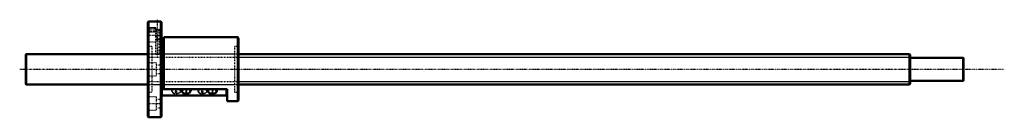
# Model space of a CAD drawing. Header units: millimetres. Extents: x -168 to 1124, y -63 to 65.
import ezdxf

# ---------------------------------------------------------------- set-up
doc = ezdxf.new("R2010")
doc.units = ezdxf.units.MM
doc.linetypes.add('Center', pattern=[1.5, 0.45, -0.5, 0.05, -0.5])
doc.linetypes.add('Dashed', pattern=[2, 1, -1])
for name, color, linetype, lineweight in [('2d ConnectionPoints', 7, 'Continuous', 50), ('AM_0', 7, 'Continuous', 50), ('AM_4', 3, 'Continuous', 25), ('AM_5', 3, 'Continuous', 25), ('AM_7', 7, 'Center', 25), ('AM_9', 6, 'Dashed', 25)]:
    doc.layers.add(name, color=color, linetype=linetype, lineweight=lineweight)

# ---------------------------------------------------------------- blocks, each defined once
blk = doc.blocks.new('1_BNF_4012_5RR_nut_0_in_BNF4012_5RRG1_1230LC5A_00__4')
at = {"layer": 'AM_0'}
for p, q in [((1, 63), (0, 62)), ((0, 62), (0, -62)), ((1, 63), (1, -63)), ((10.3, 63), (1, 63)), ((17, 63), (14.8, 63)), ((17, 63), (17, -63)), ((18, 62), (17, 63)), ((18, 62), (18, -62)), ((21, 40.4), (18, 40.4)), ((118, 42), (21, 42)), ((21, 42), (21, -26)), ((118, 42), (118, -42)), ((119, 41), (118, 42)), ((119, 41), (119, -41)), ((104, -26), (18, -26)), ((18.5, -34.4), (18.5, -26)), ((103.5, -34.4), (18.5, -34.4)), ((50.9, -26), (48, -26)), ((48, -31.6), (52.5, -31.6)), ((85.3, -26), (82.4, -26)), ((82.4, -31.6), (86.9, -31.6)), ((103.5, -34.4), (103.5, -26)), ((104, -42), (104, -26)), ((104, -42), (118, -42)), ((118, -42), (119, -41)), ((0, -62), (1, -63)), ((1, -63), (17, -63)), ((17, -63), (18, -62))]:
    blk.add_line(p, q, dxfattribs=at)
for points in [[(14.8, 63), (14.8, 63), (14.5, 63), (14, 63), (13.3, 63), (12.6, 63), (11.8, 63), (11.2, 63), (10.7, 63), (10.4, 63), (10.3, 63)], [(48, -26), (47.7, -26.1), (47.5, -26.1), (47.2, -26.1), (46.9, -26.2), (46.7, -26.3), (46.5, -26.4), (46.2, -26.5), (46, -26.7), (45.8, -26.9), (45.6, -27), (45.5, -27.2), (45.3, -27.4), (45.2, -27.7), (45.1, -27.9), (45, -28.1), (45, -28.4), (44.9, -28.6), (44.9, -28.8)], [(44.9, -28.8), (44.9, -29.1), (45, -29.3), (45, -29.6), (45.1, -29.8), (45.2, -30), (45.3, -30.2), (45.5, -30.4), (45.6, -30.6), (45.8, -30.8), (46, -31), (46.2, -31.1), (46.5, -31.3), (46.7, -31.4), (46.9, -31.5), (47.2, -31.5), (47.5, -31.6), (47.7, -31.6), (48, -31.6)], [(50.9, -26), (50.9, -26.2), (50.9, -26.5), (50.9, -26.7), (50.8, -26.9), (50.8, -26.9), (50.8, -26.9)], [(50.8, -26.9), (50.8, -26.9), (50.9, -26.8), (51, -26.7), (51.2, -26.5), (51.4, -26.3), (51.8, -26.2), (52.2, -26.1)], [(52.5, -31.6), (53.1, -31.6), (53.6, -31.5), (54.1, -31.3), (54.5, -31), (54.9, -30.7), (55.2, -30.3), (55.6, -29.9), (55.8, -29.4), (56.1, -28.8), (56.3, -28.2), (56.4, -27.5), (56.5, -26.8), (56.5, -26.1), (56.5, -26)], [(82.4, -26), (82.1, -26.1), (81.9, -26.1), (81.6, -26.1), (81.3, -26.2), (81.1, -26.3), (80.9, -26.4), (80.6, -26.5), (80.4, -26.7), (80.2, -26.9), (80, -27), (79.9, -27.2), (79.7, -27.4), (79.6, -27.7), (79.5, -27.9), (79.4, -28.1), (79.4, -28.4), (79.3, -28.6), (79.3, -28.8)], [(79.3, -28.8), (79.3, -29.1), (79.4, -29.3), (79.4, -29.6), (79.5, -29.8), (79.6, -30), (79.7, -30.2), (79.9, -30.4), (80, -30.6), (80.2, -30.8), (80.4, -31), (80.6, -31.1), (80.9, -31.3), (81.1, -31.4), (81.3, -31.5), (81.6, -31.5), (81.9, -31.6), (82.1, -31.6), (82.4, -31.6)], [(85.3, -26), (85.3, -26.2), (85.3, -26.5), (85.3, -26.7), (85.2, -26.9), (85.2, -26.9), (85.2, -26.9)], [(85.2, -26.9), (85.2, -26.9), (85.3, -26.8), (85.4, -26.7), (85.6, -26.5), (85.8, -26.3), (86.2, -26.2), (86.6, -26.1)], [(86.9, -31.6), (87.5, -31.6), (88, -31.5), (88.5, -31.3), (88.9, -31), (89.3, -30.7), (89.6, -30.3), (90, -29.9), (90.2, -29.4), (90.5, -28.8), (90.7, -28.2), (90.8, -27.5), (90.9, -26.8), (90.9, -26.1), (90.9, -26)]]:
    blk.add_lwpolyline(points, dxfattribs=at)
at = {"layer": 'AM_4'}
for p, q in [((19.3, -34.4), (19.3, -26)), ((102.7, -34.4), (102.7, -26))]:
    blk.add_line(p, q, dxfattribs=at)
for centre in [(52.5, -28.8), (86.9, -28.8)]:
    blk.add_ellipse(centre, major_axis=(0, 2.8), ratio=0.906308, start_param=0.70189, end_param=3.144071, dxfattribs=at)
at = {"layer": 'AM_5', "linetype": 'Dashed'}
for p, q in [((0, 55), (9, 55)), ((9, 49), (9, 55)), ((10, 54.5), (9, 55)), ((0, 49), (9, 49)), ((10, 49.5), (9, 49))]:
    blk.add_line(p, q, dxfattribs=at)
at = {"layer": 'AM_7'}
for p, q in [((12.6, 17.3), (12.6, 65.2)), ((-0.7, 52), (15.1, 52)), ((-0.9, 45), (18.9, 45)), ((-0.9, -45), (18.9, -45))]:
    blk.add_line(p, q, dxfattribs=at)
at = {"layer": 'AM_9'}
for p, q in [((0.5, 54.5), (0, 55)), ((11, 53.8), (0, 53.8)), ((10, 54.5), (0.5, 54.5)), ((0.5, 54.5), (0.5, 49.5)), ((10.4, 54.3), (10, 54.5)), ((10, 54.5), (10, 49.5)), ((10.3, 63), (10.3, 62.8)), ((10.3, 62.8), (14.8, 62.8)), ((10.3, 54.2), (10.3, 52.8)), ((10.3, 52.8), (14.8, 52.8)), ((10.3, 54.3), (10.5, 54.1)), ((11, 53.8), (11, 36.3)), ((14.6, 63), (14.8, 63)), ((14.8, 62.8), (14.8, 63)), ((14.8, 20), (14.8, 52.8)), ((0, 49), (0.5, 49.5)), ((0.5, 49.5), (10, 49.5)), ((10, 49.5), (10.4, 49.7)), ((10.3, 49.8), (10.3, 20)), ((18, 50.5), (11, 50.5)), ((11, 39.5), (18, 39.5)), ((0, 36.3), (11, 36.3)), ((5.4, 30), (0, 30)), ((5.4, 30), (5.4, -30)), ((113.6, 30), (113.6, -30)), ((119, 30), (113.6, 30)), ((10.3, 20), (5.4, 20)), ((113.6, 20), (14.8, 20)), ((11, 8.7), (0, 8.7)), ((11, 8.7), (11, -8.7)), ((18, 5.5), (11, 5.5)), ((0, -8.7), (11, -8.7)), ((11, -5.5), (18, -5.5)), ((5.4, -20), (113.6, -20)), ((0, -30), (5.4, -30)), ((11, -36.3), (0, -36.3)), ((11, -36.3), (11, -53.8)), ((39.6, -26), (35.1, -26)), ((35.1, -31.6), (39.6, -31.6)), ((35.6, -26.1), (35.7, -26.1)), ((52.5, -26), (50.9, -26)), ((52.3, -26.1), (52.5, -26)), ((74, -26), (69.5, -26)), ((69.5, -31.6), (74, -31.6)), ((70, -26.1), (70.1, -26.1)), ((86.9, -26), (85.3, -26)), ((86.7, -26.1), (86.9, -26)), ((113.6, -30), (119, -30)), ((18, -39.5), (11, -39.5)), ((11, -50.5), (18, -50.5)), ((0, -53.8), (11, -53.8))]:
    blk.add_line(p, q, dxfattribs=at)
for points in [[(11.1, 52.8), (10.9, 53.3), (10.6, 53.9), (10.4, 54.2), (10.4, 54.3), (10.3, 54.3)], [(10.3, 49.7), (10.4, 49.7), (10.4, 49.8), (10.6, 50.1), (10.8, 50.6), (11.1, 51.2), (11.2, 51.9), (11.2, 52.6), (11.1, 52.8)], [(10.3, 20), (10.5, 20), (10.8, 20), (11.4, 19.9), (12.1, 19.9), (12.9, 19.9), (13.6, 19.9), (14.2, 19.9), (14.6, 20), (14.8, 20), (14.8, 20)], [(31.1, -26), (31.1, -26.4), (31.1, -27.1), (31.2, -27.8), (31.4, -28.5), (31.6, -29.1), (31.9, -29.7), (32.3, -30.2), (32.6, -30.6), (33, -31), (33.5, -31.2), (33.9, -31.4), (34.4, -31.6), (35, -31.6), (35.1, -31.6)], [(35.1, -26), (35.5, -26.1), (35.6, -26.1)], [(36.4, -26.5), (36.5, -26.6), (36.7, -26.7), (36.8, -26.9), (36.8, -26.9), (36.8, -26.9)], [(36.5, -28.8), (36.5, -28.6), (36.6, -28.4), (36.6, -28.1), (36.7, -27.9), (36.8, -27.7), (36.9, -27.4), (37.1, -27.2), (37.2, -27), (37.4, -26.9), (37.6, -26.7), (37.8, -26.5), (38.1, -26.4), (38.3, -26.3), (38.5, -26.2), (38.8, -26.1), (39.1, -26.1), (39.3, -26.1), (39.6, -26)], [(39.6, -31.6), (39.3, -31.6), (39.1, -31.6), (38.8, -31.5), (38.5, -31.5), (38.3, -31.4), (38.1, -31.3), (37.8, -31.1), (37.6, -31), (37.4, -30.8), (37.2, -30.6), (37.1, -30.4), (36.9, -30.2), (36.8, -30), (36.7, -29.8), (36.6, -29.6), (36.6, -29.3), (36.5, -29.1), (36.5, -28.8)], [(36.8, -26.9), (36.8, -26.9), (36.8, -26.8), (36.7, -26.7), (36.7, -26.5), (36.7, -26.2), (36.7, -26)], [(39.6, -26), (39.9, -26.1), (40.1, -26.1), (40.4, -26.1), (40.7, -26.2), (40.9, -26.3), (41.1, -26.4), (41.4, -26.5), (41.6, -26.7), (41.8, -26.9), (42, -27), (42.1, -27.2), (42.3, -27.4), (42.4, -27.7), (42.5, -27.9), (42.6, -28.1), (42.6, -28.4), (42.7, -28.6), (42.7, -28.8), (42.7, -29.1), (42.6, -29.3), (42.6, -29.6), (42.5, -29.8), (42.4, -30), (42.3, -30.2), (42.1, -30.4), (42, -30.6), (41.8, -30.8), (41.6, -31), (41.4, -31.1), (41.1, -31.3), (40.9, -31.4), (40.7, -31.5), (40.4, -31.5), (40.1, -31.6), (39.9, -31.6), (39.6, -31.6)], [(48, -31.6), (48.3, -31.6), (48.5, -31.6), (48.8, -31.5), (49.1, -31.5), (49.3, -31.4), (49.5, -31.3), (49.8, -31.1), (50, -31), (50.2, -30.8), (50.4, -30.6), (50.5, -30.4), (50.7, -30.2), (50.8, -30), (50.9, -29.8), (51, -29.6), (51, -29.3), (51.1, -29.1), (51.1, -28.8), (51.1, -28.6), (51, -28.4), (51, -28.1), (50.9, -27.9), (50.8, -27.7), (50.7, -27.4), (50.5, -27.2), (50.4, -27), (50.2, -26.9), (50, -26.7), (49.8, -26.5), (49.5, -26.4), (49.3, -26.3), (49.1, -26.2), (48.8, -26.1), (48.5, -26.1), (48.3, -26.1), (48, -26)], [(52.2, -26.1), (52.2, -26.1), (52.3, -26.1)], [(65.5, -26), (65.5, -26.4), (65.5, -27.1), (65.6, -27.8), (65.8, -28.5), (66, -29.1), (66.3, -29.7), (66.7, -30.2), (67, -30.6), (67.4, -31), (67.9, -31.2), (68.3, -31.4), (68.8, -31.6), (69.4, -31.6), (69.5, -31.6)], [(69.5, -26), (69.9, -26.1), (70, -26.1)], [(70.8, -26.5), (70.9, -26.6), (71.1, -26.7), (71.2, -26.9), (71.2, -26.9), (71.2, -26.9)], [(70.9, -28.8), (70.9, -28.6), (71, -28.4), (71, -28.1), (71.1, -27.9), (71.2, -27.7), (71.3, -27.4), (71.5, -27.2), (71.6, -27), (71.8, -26.9), (72, -26.7), (72.2, -26.5), (72.5, -26.4), (72.7, -26.3), (72.9, -26.2), (73.2, -26.1), (73.5, -26.1), (73.7, -26.1), (74, -26)], [(74, -31.6), (73.7, -31.6), (73.5, -31.6), (73.2, -31.5), (72.9, -31.5), (72.7, -31.4), (72.5, -31.3), (72.2, -31.1), (72, -31), (71.8, -30.8), (71.6, -30.6), (71.5, -30.4), (71.3, -30.2), (71.2, -30), (71.1, -29.8), (71, -29.6), (71, -29.3), (70.9, -29.1), (70.9, -28.8)], [(71.2, -26.9), (71.2, -26.9), (71.2, -26.8), (71.1, -26.7), (71.1, -26.5), (71.1, -26.2), (71.1, -26)], [(74, -26), (74.3, -26.1), (74.5, -26.1), (74.8, -26.1), (75.1, -26.2), (75.3, -26.3), (75.5, -26.4), (75.8, -26.5), (76, -26.7), (76.2, -26.9), (76.4, -27), (76.5, -27.2), (76.7, -27.4), (76.8, -27.7), (76.9, -27.9), (77, -28.1), (77, -28.4), (77.1, -28.6), (77.1, -28.8), (77.1, -29.1), (77, -29.3), (77, -29.6), (76.9, -29.8), (76.8, -30), (76.7, -30.2), (76.5, -30.4), (76.4, -30.6), (76.2, -30.8), (76, -31), (75.8, -31.1), (75.5, -31.3), (75.3, -31.4), (75.1, -31.5), (74.8, -31.5), (74.5, -31.6), (74.3, -31.6), (74, -31.6)], [(82.4, -31.6), (82.7, -31.6), (82.9, -31.6), (83.2, -31.5), (83.5, -31.5), (83.7, -31.4), (83.9, -31.3), (84.2, -31.1), (84.4, -31), (84.6, -30.8), (84.8, -30.6), (84.9, -30.4), (85.1, -30.2), (85.2, -30), (85.3, -29.8), (85.4, -29.6), (85.4, -29.3), (85.5, -29.1), (85.5, -28.8), (85.5, -28.6), (85.4, -28.4), (85.4, -28.1), (85.3, -27.9), (85.2, -27.7), (85.1, -27.4), (84.9, -27.2), (84.8, -27), (84.6, -26.9), (84.4, -26.7), (84.2, -26.5), (83.9, -26.4), (83.7, -26.3), (83.5, -26.2), (83.2, -26.1), (82.9, -26.1), (82.7, -26.1), (82.4, -26)], [(86.6, -26.1), (86.6, -26.1), (86.7, -26.1)]]:
    blk.add_lwpolyline(points, dxfattribs=at)
for centre in [(35.1, -28.8), (69.5, -28.8)]:
    blk.add_ellipse(centre, major_axis=(0, 2.8), ratio=0.906308, dxfattribs=at)
for centre, start_param, end_param in [((52.5, -28.8), 3.205996, 6.439571), ((52.5, -28.8), 3.144071, 3.180608), ((86.9, -28.8), 3.205996, 6.439571), ((86.9, -28.8), 3.144071, 3.180608)]:
    blk.add_ellipse(centre, major_axis=(0, 2.8), ratio=0.906308, start_param=start_param, end_param=end_param, dxfattribs=at)
blk = doc.blocks.new('2_BNF4012_5RRG1_1230LC5A_00__shaft_0_in_BNF4012_5RRG1_1230LC5A_00__4')
at = {"layer": 'AM_0'}
for p, q in [((-159.5, 20), (-160, 19.5)), ((-160, 19.5), (-160, -19.5)), ((-159.5, 20), (-159.5, -20)), ((0, 20), (-159.5, 20)), ((999, 20), (119, 20)), ((1000, 19), (999, 20)), ((999, 20), (999, -20)), ((1000, 19), (1000, -19)), ((1069.5, 15.15), (1000, 15.15)), ((1069.5, 15.15), (1069.5, -15.15)), ((1070, 14.65), (1069.5, 15.15)), ((1070, 14.65), (1070, -14.65)), ((-160, -19.5), (-159.5, -20)), ((-159.5, -20), (0, -20)), ((119, -20), (999, -20)), ((999, -20), (1000, -19)), ((1000, -15.15), (1069.5, -15.15)), ((1069.5, -15.15), (1070, -14.65))]:
    blk.add_line(p, q, dxfattribs=at)
at = {"layer": 'AM_5', "linetype": 'Dashed'}
for p, q in [((0, 16), (119, 16)), ((0, -16), (119, -16))]:
    blk.add_line(p, q, dxfattribs=at)
at = {"layer": 'AM_5'}
for p, q in [((119, 16), (1000, 16)), ((119, -16), (1000, -16))]:
    blk.add_line(p, q, dxfattribs=at)
at = {"layer": 'AM_7'}
blk.add_line((-168, 0), (1123.5, 0), dxfattribs=at)
at = {"layer": 'AM_9'}
for p, q in [((119, 20), (0, 20)), ((0, -20), (119, -20))]:
    blk.add_line(p, q, dxfattribs=at)

msp = doc.modelspace()

# ---------------------------------------------------------------- linework, layer by layer
at = {"layer": '2d ConnectionPoints'}
msp.add_point((0, 0), dxfattribs=at)
msp.add_point((0, 0), dxfattribs=at)

# ---------------------------------------------------------------- block references
for name in ['1_BNF_4012_5RR_nut_0_in_BNF4012_5RRG1_1230LC5A_00__4', '2_BNF4012_5RRG1_1230LC5A_00__shaft_0_in_BNF4012_5RRG1_1230LC5A_00__4']:
    msp.add_blockref(name, (0, 0))

doc.saveas('drawing.dxf')
